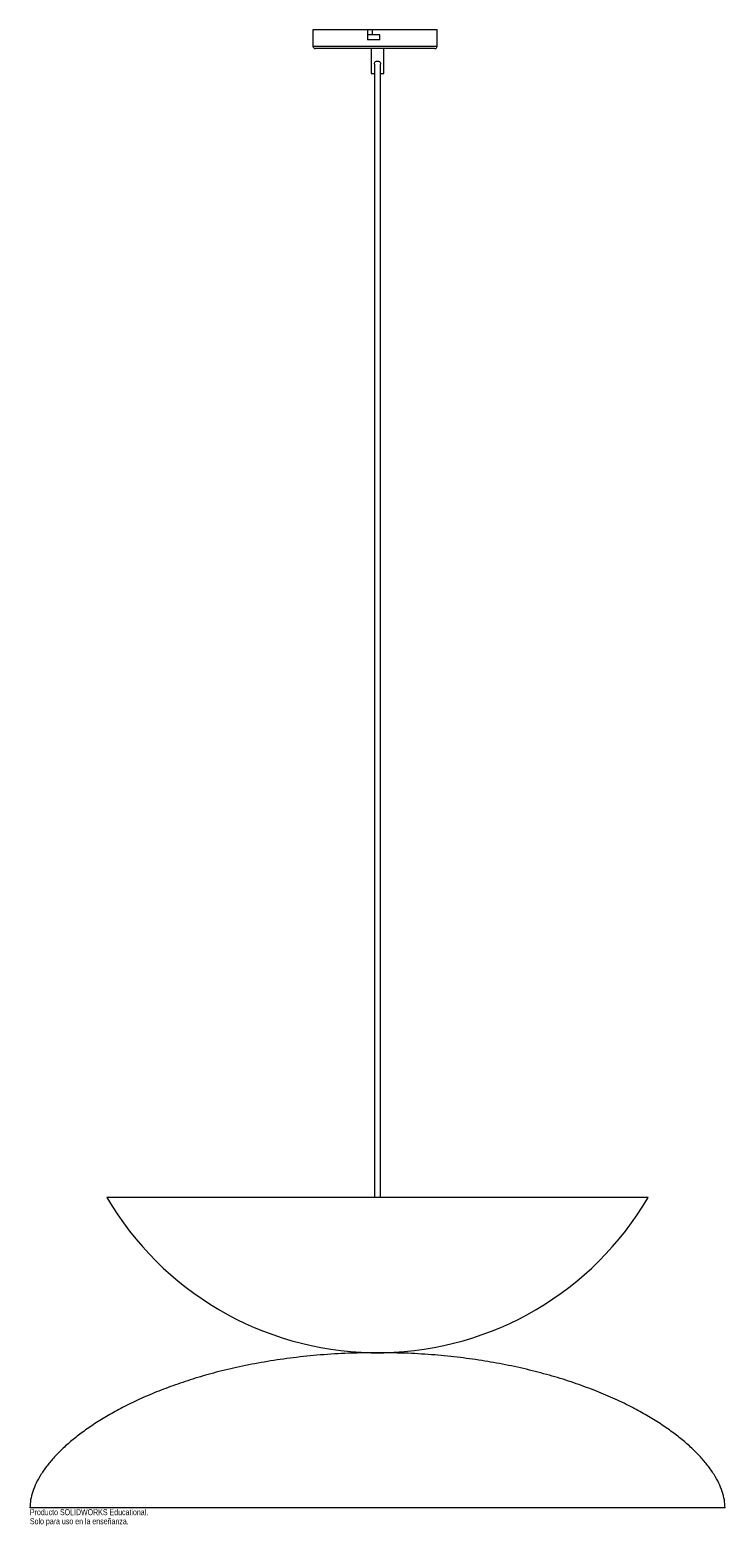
# Paper-space layout '_Derecha' of a CAD drawing. Header units: millimetres. Extents: x -280 to 280, y -140 to 1065.
import ezdxf

# ---------------------------------------------------------------- set-up
doc = ezdxf.new("R2010")
doc.units = ezdxf.units.MM
doc.styles.add('SLDTEXTSTYLE0', font='TXT', dxfattribs={"width": 0.7})

psp = doc.layouts.new('_Derecha')

# ---------------------------------------------------------------- linework, layer by layer
at = {"color": 7, "linetype": 'Continuous', "lineweight": 15}
for p, q in [((-52, 1065), (-52, 1052)), ((48, 1065), (-52, 1065)), ((-8, 1065), (-8, 1057)), ((2, 1061), (-8, 1061)), ((-4, 1061), (-4, 1065)), ((2, 1057), (2, 1061)), ((48, 1052), (48, 1065)), ((46, 1050), (-50, 1050)), ((2, 1057), (-8, 1057)), ((-5, 1050), (-5, 1030)), ((5, 1030), (5, 1050)), ((-5, 1030), (-2.6, 1030)), ((2.5, 1030), (5, 1030)), ((217.9, 125), (-217.9, 125)), ((-5, 0), (-5, 0)), ((5, 0), (-5, 0)), ((-5, 0), (5, 0)), ((5, 0), (5, 0)), ((-5, 0), (5, 0)), ((280, -125), (-280, -125))]:
    psp.add_line(p, q, dxfattribs=at)
at = {"color": 8, "linetype": 'Continuous', "lineweight": 15}
psp.add_line((-52, 1052), (48, 1052), dxfattribs=at)
at = {"color": 7, "linetype": 'Continuous', "lineweight": 15}
for centre, radius, start, end in [((-50, 1052), 2, 180, 270), ((46, 1052), 2, 270, 0), ((0, 252.5), 252.5, 210.3281, 268.8654), ((0, 252.5), 252.5, 271.1346, 329.6719)]:
    psp.add_arc(centre, radius, start, end, dxfattribs=at)
for points, knots in [([(-2.5, 1037.5), (-2.5, 1037.8), (-2.4, 1038.3), (-2.1, 1039), (-1.5, 1039.6), (-0.7, 1039.9), (0.1, 1040), (0.9, 1039.9), (1.6, 1039.5), (2.1, 1038.9), (2.5, 1038.1), (2.5, 1037.6), (2.5, 1037.4)], [0, 0, 0, 0, 0.096412, 0.192503, 0.296536, 0.407458, 0.510411, 0.604465, 0.699889, 0.804372, 0.915351, 1, 1, 1, 1]), ([(-2.5, 1037.5), (-2.5, 1037.5), (-2.5, 1037.4), (-2.5, 1036.6), (-2.5, 1035.6), (-2.5, 1034.1), (-2.5, 1032.1), (-2.5, 1029.7), (-2.5, 1026.8), (-2.5, 1023.5), (-2.5, 1019.9), (-2.5, 1016.6), (-2.5, 1011.3), (-2.5, 1003.8), (-2.5, 993.8), (-2.5, 983.4), (-2.5, 972.9), (-2.5, 958.8), (-2.5, 941.2), (-2.5, 916.9), (-2.5, 889.2), (-2.5, 858.4), (-2.5, 827.6), (-2.5, 796.8), (-2.5, 765.9), (-2.5, 735.1), (-2.5, 686.4), (-2.5, 619.7), (-2.5, 541.9), (-2.5, 470.9), (-2.5, 406.8), (-2.5, 342.7), (-2.5, 294), (-2.5, 260.6), (-2.5, 242.3), (-2.5, 223.9), (-2.5, 205.5), (-2.5, 186.8), (-2.5, 167.7), (-2.5, 148.7), (-2.5, 134.4), (-2.5, 126.7), (-2.5, 125)], [0, 0, 0, 0, 0.004407, 0.008431, 0.012158, 0.015654, 0.020028, 0.024125, 0.027961, 0.033182, 0.037661, 0.041594, 0.045577, 0.056554, 0.067766, 0.079143, 0.090701, 0.102272, 0.124847, 0.147646, 0.180614, 0.213733, 0.246726, 0.279821, 0.312808, 0.345885, 0.378876, 0.46968, 0.560455, 0.629221, 0.697949, 0.766607, 0.835066, 0.854614, 0.874227, 0.89392, 0.913711, 0.933618, 0.95396, 0.975179, 0.994508, 1, 1, 1, 1]), ([(2.5, 125), (2.5, 126.4), (2.5, 133.7), (2.5, 146.8), (2.5, 165.6), (2.5, 185.4), (2.5, 206.5), (2.5, 238.8), (2.5, 282.4), (2.5, 341.1), (2.5, 403.4), (2.5, 469.2), (2.5, 534.5), (2.5, 599.2), (2.5, 663.3), (2.5, 727.4), (2.5, 780.9), (2.5, 823.7), (2.5, 855.9), (2.5, 888), (2.5, 914.7), (2.5, 936.1), (2.5, 952.1), (2.5, 968), (2.5, 981.9), (2.5, 993.9), (2.5, 1003.9), (2.5, 1011.4), (2.5, 1016.6), (2.5, 1019.9), (2.5, 1023.5), (2.5, 1026.8), (2.5, 1029.7), (2.5, 1032.1), (2.5, 1034.1), (2.5, 1035.6), (2.5, 1036.6), (2.5, 1037), (2.5, 1037.2)], [0, 0, 0, 0, 0.004533, 0.023674, 0.042118, 0.065275, 0.087814, 0.110206, 0.169655, 0.228969, 0.299776, 0.370668, 0.441595, 0.510671, 0.579755, 0.648867, 0.718013, 0.752629, 0.787173, 0.821821, 0.856329, 0.873687, 0.890954, 0.908135, 0.925425, 0.93676, 0.947933, 0.958873, 0.962875, 0.966827, 0.971327, 0.976572, 0.980425, 0.984542, 0.988936, 0.992448, 0.996193, 1, 1, 1, 1]), ([(-4.9, -0.1), (-11.1, -0.2), (-24.8, -0.3), (-45.8, -1.7), (-67.6, -3.9), (-88.5, -6.9), (-108.5, -10.7), (-127.2, -15), (-144.6, -19.8), (-160.7, -25.1), (-176, -30.7), (-190.3, -36.8), (-203.5, -43.1), (-215.4, -49.6), (-226.3, -56.1), (-236.2, -62.9), (-245.1, -69.7), (-253.1, -76.7), (-260.1, -83.7), (-266.1, -90.8), (-271.1, -97.8), (-275, -104.8), (-277.8, -111.6), (-279.6, -118.4), (-279.9, -122.8), (-280, -125)], [0, 0, 0, 0, 0.057512, 0.127962, 0.19599, 0.261599, 0.324787, 0.385539, 0.440573, 0.493402, 0.544003, 0.592344, 0.638397, 0.679869, 0.719236, 0.756477, 0.791575, 0.824528, 0.855343, 0.884053, 0.910717, 0.93544, 0.958384, 0.979791, 1, 1, 1, 1]), ([(280, -125), (279.9, -122.8), (279.6, -118.4), (277.8, -111.6), (275, -104.8), (271.1, -97.8), (266.1, -90.8), (260.1, -83.7), (253.1, -76.7), (245.1, -69.7), (236.2, -62.9), (226.3, -56.1), (215.4, -49.6), (203.2, -42.9), (189.5, -36.4), (174.2, -30), (157.9, -24.1), (140.5, -18.6), (122.1, -13.8), (103.2, -9.6), (83.8, -6.2), (63.9, -3.5), (43.3, -1.5), (23.6, -0.3), (10.7, -0.2), (5, -0.1)], [0, 0, 0, 0, 0.020212, 0.041623, 0.064571, 0.089298, 0.115967, 0.144681, 0.175502, 0.20846, 0.243564, 0.280811, 0.320185, 0.361664, 0.410589, 0.462087, 0.516123, 0.572661, 0.631673, 0.693133, 0.753308, 0.815636, 0.880113, 0.946746, 1, 1, 1, 1])]:
    psp.add_open_spline(points, degree=3, knots=knots, dxfattribs=at)

# ---------------------------------------------------------------- texts
at = {"color": 7, "linetype": 'Continuous', "char_height": 4.834, "attachment_point": 1, "style": 'SLDTEXTSTYLE0'}
for s, insert in [('Producto SOLIDWORKS Educational.', (-280, -126)), ('Solo para uso en la enseñanza.', (-280, -133.3))]:
    psp.add_mtext(s, dxfattribs=dict(at, insert=insert))

doc.saveas('drawing.dxf')
